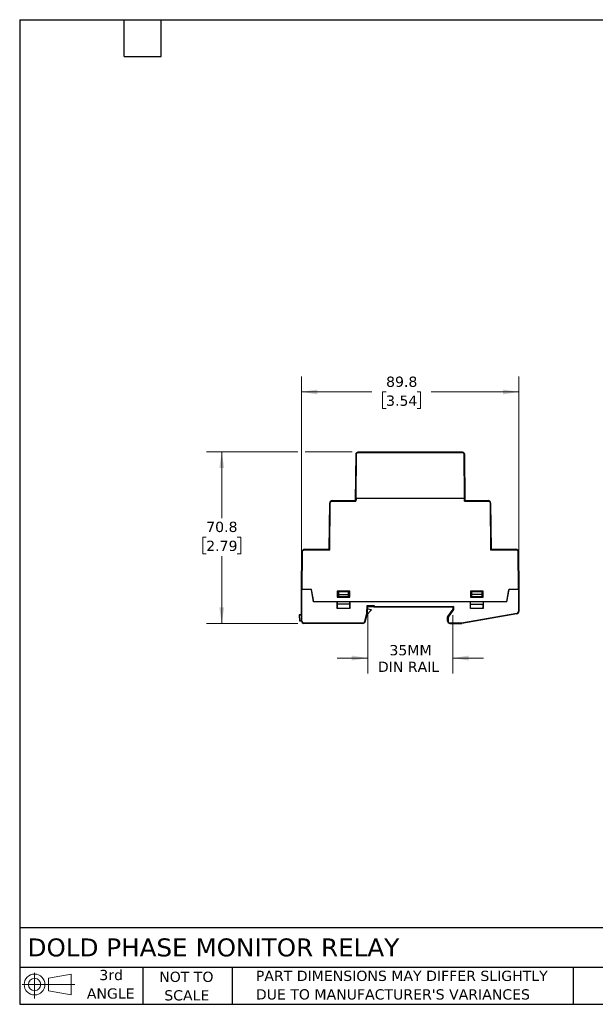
# Model space of a CAD drawing. Header units: millimetres. Extents: x 13 to 546, y 13 to 419.
# Tile 1 of 2: x 13 to 250, y 13 to 419. Entities that reach past the tile are written whole.
import ezdxf

# ---------------------------------------------------------------- set-up
doc = ezdxf.new("R2010")
doc.units = ezdxf.units.MM
doc.header["$LTSCALE"] = 2
doc.linetypes.add('SLD-Solid', pattern=[0])
doc.layers.add('TEXT', color=140, linetype='SLD-Solid', lineweight=25)
doc.styles.add('SLDTEXTSTYLE0', font='VERDANA.TTF')
doc.dimstyles.new('SLDDIMSTYLE0', dxfattribs={"dimtxt": 4.316016, "dimasz": 6.604, "dimexe": 0, "dimexo": 0.0625, "dimgap": 1.079004, "dimtad": 0, "dimtih": 1, "dimtoh": 1, "dimrnd": 1e-09, "dimzin": 12, "dimdsep": 46, "dimtxsty": 'SLDTEXTSTYLE0', "dimsah": 1, "dimcen": 0.09, "dimadec": 0, "dimazin": 3, "dimtfac": 1, "dimtofl": 0, "dimtmove": 0, "dimatfit": 3, "dimfxl": 0, "dimfrac": 2, "dimtolj": 1, "dimtzin": 12, "dimarcsym": 0})
doc.dimstyles.new('SLDDIMSTYLE1', dxfattribs={"dimtxt": 4.316016, "dimasz": 6.604, "dimexe": 0, "dimexo": 0.0625, "dimgap": 1.079004, "dimtad": 0, "dimtih": 1, "dimtoh": 1, "dimrnd": 1e-09, "dimzin": 12, "dimdsep": 46, "dimtxsty": 'SLDTEXTSTYLE0', "dimsah": 1, "dimcen": 0.09, "dimadec": 0, "dimazin": 3, "dimtfac": 1, "dimtmove": 0, "dimatfit": 0, "dimfxl": 0, "dimfrac": 2, "dimtolj": 1, "dimtzin": 12, "dimarcsym": 0})

# ---------------------------------------------------------------- blocks, each defined once
blk = doc.blocks.new('Block11')
at = {"color": 7, "linetype": 'SLD-Solid', "lineweight": 18}
for p, q in [((5.18, 10.62), (5.18, 0)), ((10.96, 8.33), (20.35, 10.06)), ((10.96, 3.19), (10.96, 8.33)), ((20.35, 10.06), (20.35, 1.46)), ((0, 5.76), (21.75, 5.76)), ((10.96, 3.19), (20.35, 1.46))]:
    blk.add_line(p, q, dxfattribs=at)
for radius in [4.3, 2.57]:
    blk.add_circle((5.18, 5.76), radius, dxfattribs=at)
blk = doc.blocks.new('Block12')
at = {"color": 7, "linetype": 'Continuous'}
blk.add_blockref('Block11', (0, 0), dxfattribs=at)
blk = doc.blocks.new('_D')
at = {"color": 7, "linetype": 'SLD-Solid', "lineweight": 0}
for p, q in [((127.57, 240.69), (89.8, 240.69)), ((96.15, 240.69), (96.15, 213.35)), ((150.07, 240.69), (130.62, 240.69)), ((89.74, 205.53), (88.29, 205.53)), ((88.29, 205.53), (88.29, 198.67)), ((102.57, 205.53), (104.02, 205.53)), ((104.02, 205.53), (104.02, 198.67)), ((88.29, 198.67), (89.74, 198.67)), ((96.15, 169.89), (96.15, 197.7)), ((104.02, 198.67), (102.57, 198.67)), ((127.55, 169.89), (89.8, 169.89))]:
    blk.add_line(p, q, dxfattribs=at)
at = {"color": 7, "linetype": 'SLD-Solid', "lineweight": 18}
for points in [[(96.15, 240.69), (95.14, 234.09), (97.17, 234.09)], [(96.15, 169.89), (97.17, 176.5), (95.14, 176.5)]]:
    blk.add_solid(points, dxfattribs=at)
at = {"color": 7, "linetype": 'SLD-Solid', "lineweight": 18, "char_height": 4.233, "attachment_point": 1, "style": 'SLDTEXTSTYLE0'}
for s, insert in [('70.8', (89.74, 211.87)), ('2.79', (89.74, 204.05))]:
    blk.add_mtext(s, dxfattribs=dict(at, insert=insert))
blk = doc.blocks.new('_D_1')
at = {"color": 7, "linetype": 'SLD-Solid', "lineweight": 0}
for p, q in [((129.09, 186.38), (129.09, 271.8)), ((218.89, 177.44), (218.89, 271.8)), ((129.09, 265.45), (158.18, 265.45)), ((164.03, 265.45), (162.58, 265.45)), ((162.58, 265.45), (162.58, 258.59)), ((176.85, 265.45), (178.3, 265.45)), ((178.3, 265.45), (178.3, 258.59)), ((218.89, 265.45), (182.7, 265.45)), ((162.58, 258.59), (164.03, 258.59)), ((178.3, 258.59), (176.85, 258.59))]:
    blk.add_line(p, q, dxfattribs=at)
at = {"color": 7, "linetype": 'SLD-Solid', "lineweight": 18}
for points in [[(129.09, 265.45), (135.7, 264.43), (135.7, 266.47)], [(218.89, 265.45), (212.29, 266.47), (212.29, 264.43)]]:
    blk.add_solid(points, dxfattribs=at)
at = {"color": 7, "linetype": 'SLD-Solid', "lineweight": 18, "char_height": 4.233, "attachment_point": 1, "style": 'SLDTEXTSTYLE0'}
for s, insert in [('89.8', (164.03, 271.79)), ('3.54', (164.03, 263.97))]:
    blk.add_mtext(s, dxfattribs=dict(at, insert=insert))
blk = doc.blocks.new('_D_2')
at = {"color": 7, "linetype": 'SLD-Solid', "lineweight": 0}
for p, q in [((156.47, 173.89), (156.47, 149.26)), ((191.57, 173.25), (191.57, 149.26)), ((156.47, 155.61), (143.77, 155.61)), ((191.57, 155.61), (204.27, 155.61))]:
    blk.add_line(p, q, dxfattribs=at)
at = {"color": 7, "linetype": 'SLD-Solid', "lineweight": 18}
for points in [[(156.47, 155.61), (149.87, 156.63), (149.87, 154.59)], [(191.57, 155.61), (198.17, 154.59), (198.17, 156.63)]]:
    blk.add_solid(points, dxfattribs=at)
at = {"color": 7, "linetype": 'SLD-Solid', "lineweight": 18, "char_height": 4.233, "attachment_point": 1, "style": 'SLDTEXTSTYLE0'}
for s, insert in [('35MM', (165.42, 160.99)), ('DIN RAIL', (160.64, 154.13))]:
    blk.add_mtext(s, dxfattribs=dict(at, insert=insert))

msp = doc.modelspace()

# ---------------------------------------------------------------- linework, layer by layer
for p, q in [((152.611, 240.694), (195.377, 240.694)), ((152.611, 240.496), (195.377, 240.496)), ((151.444, 220.594), (151.611, 239.703)), ((151.653, 221.594), (151.811, 239.703)), ((196.177, 239.703), (196.335, 221.594)), ((196.377, 239.703), (196.544, 220.594)), ((140.594, 200.494), (140.761, 219.603)), ((140.961, 219.601), (140.761, 219.603)), ((140.792, 200.294), (140.961, 219.601)), ((141.761, 220.394), (141.761, 220.594)), ((141.761, 220.594), (151.444, 220.594)), ((141.761, 220.394), (151.578, 220.394)), ((151.653, 221.594), (196.335, 221.594)), ((196.409, 220.394), (206.227, 220.394)), ((196.544, 220.594), (206.227, 220.594)), ((206.227, 220.594), (206.227, 220.394)), ((207.227, 219.603), (207.027, 219.601)), ((207.027, 219.601), (207.196, 200.294)), ((207.227, 219.603), (207.394, 200.494)), ((129.168, 183.944), (129.304, 199.503)), ((129.504, 199.501), (129.304, 199.503)), ((129.368, 183.944), (129.504, 199.501)), ((130.304, 200.494), (130.304, 200.294)), ((130.304, 200.494), (140.594, 200.494)), ((130.304, 200.294), (140.792, 200.294)), ((140.594, 200.494), (140.792, 200.294)), ((207.196, 200.294), (207.394, 200.494)), ((207.196, 200.294), (217.684, 200.294)), ((207.394, 200.494), (217.684, 200.494)), ((217.684, 200.494), (217.684, 200.294)), ((218.484, 199.501), (218.684, 199.503)), ((218.484, 199.501), (218.62, 183.944)), ((218.684, 199.503), (218.82, 183.944)), ((129.094, 170.894), (129.094, 183.844)), ((129.294, 183.844), (129.094, 183.844)), ((129.167, 183.844), (129.168, 183.944)), ((129.368, 183.944), (129.168, 183.944)), ((129.294, 170.894), (129.294, 183.844)), ((133.212, 183.844), (129.294, 183.844)), ((133.295, 183.944), (129.368, 183.944)), ((134.094, 178.844), (133.212, 183.844)), ((134.194, 178.844), (133.295, 183.944)), ((149.044, 183.244), (143.844, 183.244)), ((143.844, 183.244), (143.844, 180.744)), ((144.344, 183.056), (148.544, 183.056)), ((144.344, 183.056), (144.356, 181.844)), ((144.344, 180.844), (144.344, 183.056)), ((148.532, 181.844), (148.544, 183.056)), ((148.544, 183.056), (148.544, 180.844)), ((149.044, 180.744), (149.044, 183.244)), ((204.144, 183.244), (198.944, 183.244)), ((198.944, 183.244), (198.944, 180.744)), ((199.456, 181.844), (199.444, 183.056)), ((199.444, 183.056), (203.644, 183.056)), ((199.444, 180.844), (199.444, 183.056)), ((203.644, 183.056), (203.632, 181.844)), ((203.644, 183.056), (203.644, 180.844)), ((204.144, 180.744), (204.144, 183.244)), ((214.693, 183.944), (213.794, 178.844)), ((213.894, 178.844), (214.775, 183.844)), ((218.62, 183.944), (214.693, 183.944)), ((218.694, 183.844), (214.775, 183.844)), ((218.62, 183.944), (218.82, 183.944)), ((218.694, 183.844), (218.694, 174.899)), ((218.894, 183.844), (218.694, 183.844)), ((218.82, 183.944), (218.82, 183.844)), ((218.894, 183.844), (218.894, 174.899)), ((143.844, 178.844), (134.094, 178.844)), ((213.794, 178.844), (134.194, 178.844)), ((143.844, 180.744), (149.044, 180.744)), ((143.844, 176.112), (143.844, 178.844)), ((143.862, 178.844), (143.862, 177.844)), ((144.353, 180.844), (144.344, 180.844)), ((144.356, 180.944), (144.353, 180.844)), ((148.535, 180.844), (144.353, 180.844)), ((144.356, 181.844), (148.532, 181.844)), ((144.356, 181.844), (144.356, 180.944)), ((148.532, 180.944), (144.356, 180.944)), ((148.532, 180.944), (148.532, 181.844)), ((148.535, 180.844), (148.532, 180.944)), ((148.544, 180.844), (148.535, 180.844)), ((149.025, 177.844), (149.025, 178.844)), ((149.044, 178.844), (149.044, 176.112)), ((198.944, 178.844), (149.044, 178.844)), ((198.944, 180.744), (204.144, 180.744)), ((198.944, 176.112), (198.944, 178.844)), ((198.962, 177.844), (198.962, 178.844)), ((199.444, 180.844), (199.453, 180.844)), ((199.453, 180.844), (199.456, 180.944)), ((199.453, 180.844), (203.635, 180.844)), ((203.632, 181.844), (199.456, 181.844)), ((199.456, 180.944), (199.456, 181.844)), ((203.632, 180.944), (199.456, 180.944)), ((203.632, 181.844), (203.632, 180.944)), ((203.632, 180.944), (203.635, 180.844)), ((203.635, 180.844), (203.644, 180.844)), ((204.125, 178.844), (204.125, 177.844)), ((204.144, 178.844), (204.144, 176.112)), ((213.894, 178.844), (204.144, 178.844)), ((143.861, 177.844), (143.844, 176.112)), ((149.044, 176.112), (143.844, 176.112)), ((149.026, 177.844), (143.861, 177.844)), ((149.044, 176.112), (149.026, 177.844)), ((156.113, 174.077), (156.226, 177.294)), ((156.154, 173.454), (157.805, 175.211)), ((156.208, 173.659), (157.733, 175.28)), ((156.226, 177.294), (159.112, 177.294)), ((156.226, 177.294), (156.419, 177.094)), ((156.312, 174.047), (156.419, 177.094)), ((158.933, 176.694), (156.405, 176.694)), ((156.419, 177.094), (158.919, 177.094)), ((156.494, 175.777), (156.474, 176.427)), ((157.901, 175.587), (156.494, 175.777)), ((157.733, 175.28), (157.805, 175.211)), ((159.112, 177.294), (158.919, 177.094)), ((158.919, 177.094), (158.933, 176.694)), ((159.126, 176.894), (158.933, 176.694)), ((158.933, 176.694), (191.657, 176.694)), ((159.112, 177.294), (159.126, 176.894)), ((159.126, 176.894), (191.857, 176.894)), ((191.569, 175.794), (189.419, 172.723)), ((191.656, 175.766), (189.419, 172.574)), ((191.856, 175.703), (189.619, 172.511)), ((191.569, 176.694), (191.569, 175.794)), ((191.656, 175.766), (191.569, 175.794)), ((191.657, 176.694), (191.656, 175.766)), ((191.856, 175.703), (191.656, 175.766)), ((191.857, 176.894), (191.657, 176.694)), ((191.857, 176.894), (191.856, 175.703)), ((198.944, 176.112), (198.961, 177.844)), ((204.144, 176.112), (198.944, 176.112)), ((198.961, 177.844), (204.126, 177.844)), ((204.144, 176.112), (204.126, 177.844)), ((218.694, 174.899), (218.894, 174.899)), ((129.094, 173.383), (128.155, 173.354)), ((128.155, 173.354), (128.227, 171.005)), ((128.227, 171.005), (129.094, 171.032)), ((129.094, 173.483), (128.252, 173.457)), ((129.294, 170.894), (129.094, 170.894)), ((155.205, 170.687), (156.113, 174.077)), ((155.398, 170.635), (156.312, 174.047)), ((156.113, 174.077), (156.312, 174.047)), ((189.419, 172.723), (189.419, 172.574)), ((189.619, 172.511), (189.419, 172.574)), ((189.419, 170.894), (189.419, 172.574)), ((189.619, 170.894), (189.419, 170.894)), ((189.619, 172.511), (189.619, 170.894)), ((195.251, 170.094), (218.033, 174.111)), ((218.067, 173.914), (195.269, 169.894)), ((218.033, 174.111), (218.067, 173.914)), ((130.094, 170.094), (154.432, 170.094)), ((130.094, 169.894), (130.094, 170.094)), ((154.432, 169.894), (130.094, 169.894)), ((154.432, 170.094), (154.432, 169.894)), ((155.205, 170.687), (155.398, 170.635)), ((190.419, 170.094), (195.251, 170.094)), ((190.419, 170.094), (190.419, 169.894)), ((190.419, 169.894), (195.269, 169.894)), ((195.251, 170.094), (195.269, 169.894))]:
    msp.add_line(p, q)
for centre, radius, start, end in [((141.761, 219.594), 1, 90, 179.5), ((206.227, 219.594), 1, 0.5, 90), ((130.304, 199.494), 1, 90, 179.5), ((217.684, 199.494), 1, 0.5, 90), ((156.374, 176.424), 0.1, 1.76322, 75.55609), ((157.223, 175.759), 0.8, 316.76322, 346.60332), ((217.894, 174.899), 1, 280, 0), ((128.255, 173.357), 0.1, 91.76322, 181.76322), ((130.094, 170.894), 1, 180, 270), ((190.419, 170.894), 1, 180, 270), ((154.432, 170.894), 1, 270, 345)]:
    msp.add_arc(centre, radius, start, end)
for centre, major_axis, ratio, start_param, end_param in [((151.453, 198.675), (0.2, 22.919), 0.0087262, 0.0000762, 0.3251073), ((196.535, 198.675), (0.2, -22.919), 0.0087262, 2.8164854, 3.1415165), ((189.619, 172.859), (0.2, 0.285), 0.0100169, 3.1272988, 3.1447521)]:
    msp.add_ellipse(centre, major_axis=major_axis, ratio=ratio, start_param=start_param, end_param=end_param)
for points, knots in [([(151.611, 239.703), (151.612, 239.737), (151.614, 239.805), (151.631, 239.905), (151.657, 240), (151.691, 240.09), (151.732, 240.175), (151.78, 240.253), (151.833, 240.325), (151.89, 240.39), (151.952, 240.448), (152.016, 240.499), (152.082, 240.544), (152.15, 240.583), (152.218, 240.615), (152.286, 240.641), (152.353, 240.661), (152.42, 240.676), (152.485, 240.687), (152.548, 240.693), (152.59, 240.694), (152.611, 240.694)], [0, 0, 0, 0, 0.0660471, 0.1306041, 0.1936707, 0.255247, 0.3153329, 0.3739282, 0.431033, 0.486647, 0.5407704, 0.593403, 0.6445446, 0.6941954, 0.7423552, 0.7890239, 0.8342015, 0.877888, 0.9200832, 0.9607873, 1, 1, 1, 1]), ([(151.811, 239.703), (151.811, 239.728), (151.813, 239.778), (151.825, 239.852), (151.843, 239.925), (151.877, 240.023), (151.939, 240.142), (152.043, 240.267), (152.17, 240.371), (152.312, 240.443), (152.46, 240.488), (152.56, 240.493), (152.611, 240.496)], [0, 0, 0, 0, 0.060269, 0.1200571, 0.179898, 0.2403238, 0.3700143, 0.5001342, 0.629823, 0.7599412, 0.8798658, 1, 1, 1, 1]), ([(152.611, 240.694), (152.611, 240.694), (152.611, 240.673), (152.611, 240.599), (152.611, 240.548), (152.611, 240.496)], [0, 0, 0, 0, 0.5, 0.5, 1, 1, 1, 1]), ([(195.377, 240.496), (195.377, 240.548), (195.377, 240.599), (195.377, 240.673), (195.377, 240.694), (195.377, 240.694)], [0, 0, 0, 0, 0.5, 0.5, 1, 1, 1, 1]), ([(195.377, 240.694), (195.41, 240.693), (195.477, 240.691), (195.58, 240.675), (195.686, 240.647), (195.794, 240.605), (195.902, 240.548), (196.006, 240.475), (196.104, 240.385), (196.193, 240.278), (196.269, 240.154), (196.328, 240.015), (196.368, 239.863), (196.374, 239.757), (196.377, 239.703)], [0, 0, 0, 0, 0.062789, 0.1293153, 0.1995784, 0.2735778, 0.3513129, 0.4327831, 0.5179876, 0.6069258, 0.6995969, 0.7960002, 0.8961348, 1, 1, 1, 1]), ([(195.377, 240.496), (195.402, 240.495), (195.452, 240.494), (195.526, 240.483), (195.599, 240.465), (195.698, 240.432), (195.817, 240.371), (195.944, 240.268), (196.048, 240.142), (196.122, 240.001), (196.168, 239.853), (196.174, 239.753), (196.177, 239.703)], [0, 0, 0, 0, 0.06026672, 0.12005268, 0.17989153, 0.24031552, 0.37000318, 0.50012208, 0.62981183, 0.75993284, 0.8798613, 1, 1, 1, 1]), ([(151.811, 239.703), (151.758, 239.703), (151.706, 239.703), (151.632, 239.703), (151.611, 239.703), (151.611, 239.703)], [0, 0, 0, 0, 0.5, 0.5, 1, 1, 1, 1]), ([(196.377, 239.703), (196.377, 239.703), (196.355, 239.703), (196.281, 239.703), (196.229, 239.703), (196.177, 239.703)], [0, 0, 0, 0, 0.5, 0.5, 1, 1, 1, 1]), ([(140.961, 219.601), (140.962, 219.812), (141.047, 220.014), (141.347, 220.311), (141.55, 220.394), (141.761, 220.394)], [0, 0, 0, 0, 0.5, 0.5, 1, 1, 1, 1]), ([(151.578, 220.394), (151.579, 220.423), (151.562, 220.448), (151.531, 220.491), (151.514, 220.511), (151.469, 220.564), (151.444, 220.591), (151.444, 220.594)], [0, 0, 0, 0, 0.25, 0.25, 0.5, 0.5, 1, 1, 1, 1]), ([(196.409, 220.394), (196.408, 220.423), (196.425, 220.448), (196.457, 220.491), (196.473, 220.511), (196.519, 220.564), (196.544, 220.591), (196.544, 220.594)], [0, 0, 0, 0, 0.25, 0.25, 0.5, 0.5, 1, 1, 1, 1]), ([(206.227, 220.394), (206.438, 220.394), (206.64, 220.311), (206.94, 220.014), (207.025, 219.812), (207.027, 219.601)], [0, 0, 0, 0, 0.5, 0.5, 1, 1, 1, 1]), ([(129.504, 199.501), (129.506, 199.712), (129.591, 199.914), (129.89, 200.211), (130.093, 200.294), (130.304, 200.294)], [0, 0, 0, 0, 0.5, 0.5, 1, 1, 1, 1]), ([(217.684, 200.294), (217.895, 200.294), (218.097, 200.211), (218.397, 199.914), (218.482, 199.712), (218.484, 199.501)], [0, 0, 0, 0, 0.5, 0.5, 1, 1, 1, 1]), ([(157.733, 175.28), (157.752, 175.302), (157.791, 175.346), (157.838, 175.422), (157.876, 175.502), (157.893, 175.559), (157.901, 175.587)], [0, 0, 0, 0, 0.2520507, 0.5, 0.7479493, 1, 1, 1, 1]), ([(158.001, 175.574), (158.001, 175.574), (157.999, 175.574), (157.995, 175.574), (157.992, 175.575), (157.986, 175.576), (157.979, 175.577), (157.972, 175.578), (157.964, 175.579), (157.954, 175.58), (157.945, 175.581), (157.934, 175.583), (157.924, 175.584), (157.916, 175.585), (157.909, 175.586), (157.901, 175.587)], [0, 0, 0, 0, 0.00003344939, 0.00003344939, 0.00003344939, 0.00006689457, 0.00006689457, 0.00006689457, 0.00010040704, 0.00010040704, 0.00010040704, 0.00013408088, 0.00013408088, 0.00013408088, 0.00015666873, 0.00015666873, 0.00015666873, 0.00015666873]), ([(218.033, 174.111), (218.062, 174.117), (218.121, 174.129), (218.206, 174.16), (218.303, 174.208), (218.408, 174.28), (218.51, 174.382), (218.593, 174.5), (218.651, 174.629), (218.687, 174.763), (218.692, 174.854), (218.694, 174.899)], [0, 0, 0, 0, 0.0808322, 0.1612488, 0.2422836, 0.3709479, 0.5000767, 0.6287411, 0.75787, 0.8788211, 1, 1, 1, 1]), ([(129.294, 170.894), (129.294, 170.869), (129.296, 170.818), (129.307, 170.744), (129.324, 170.671), (129.358, 170.572), (129.42, 170.451), (129.524, 170.325), (129.651, 170.22), (129.793, 170.147), (129.943, 170.102), (130.043, 170.097), (130.094, 170.094)], [0, 0, 0, 0, 0.060243, 0.1199994, 0.1798082, 0.2402069, 0.3699548, 0.5001294, 0.6298775, 0.7600523, 0.8799221, 1, 1, 1, 1]), ([(189.619, 170.894), (189.619, 170.869), (189.621, 170.818), (189.632, 170.744), (189.649, 170.671), (189.683, 170.572), (189.745, 170.451), (189.849, 170.325), (189.976, 170.22), (190.118, 170.147), (190.268, 170.102), (190.368, 170.097), (190.419, 170.094)], [0, 0, 0, 0, 0.060243, 0.1199994, 0.1798082, 0.2402069, 0.3699548, 0.5001294, 0.6298775, 0.7600523, 0.8799221, 1, 1, 1, 1]), ([(154.432, 170.094), (154.461, 170.095), (154.517, 170.096), (154.601, 170.11), (154.699, 170.137), (154.808, 170.183), (154.921, 170.256), (155.022, 170.347), (155.103, 170.451), (155.167, 170.565), (155.192, 170.646), (155.205, 170.687)], [0, 0, 0, 0, 0.0811234, 0.1618982, 0.2432428, 0.3714025, 0.5000679, 0.6282278, 0.7568933, 0.8783224, 1, 1, 1, 1])]:
    msp.add_open_spline(points, degree=3, knots=knots)
msp.add_open_spline([(191.657, 176.694), (191.657, 176.694), (191.657, 176.694), (191.657, 176.694)], degree=3)
at = {"layer": 'TEXT'}
for p, q in [((12.7, 419.1), (546.1, 419.1)), ((12.7, 419.1), (12.7, 12.7)), ((55.88, 403.86), (55.88, 419.1)), ((71.12, 403.86), (71.12, 419.1)), ((55.88, 403.86), (71.12, 403.86)), ((546.1, 44.252), (12.7, 44.252)), ((546.1, 27.94), (12.7, 27.94)), ((63.5, 27.94), (63.5, 12.7)), ((100.423, 27.94), (100.423, 12.7)), ((241.293, 27.94), (241.293, 12.7)), ((12.7, 12.7), (546.1, 12.7))]:
    msp.add_line(p, q, dxfattribs=at)

# ---------------------------------------------------------------- block references
msp.add_blockref('Block12', (13.676, 15.108), dxfattribs=at)

# ---------------------------------------------------------------- texts
at = {"layer": 'TEXT', "style": 'SLDTEXTSTYLE0'}
for s, insert, char_height, attachment_point in [('DOLD PHASE MONITOR RELAY', (15.931, 39.889), 7.40833, 1), ('3rd', (50.493, 26.921), 4.2333, 2), ('NOT TO', (81.537, 26.172), 4.2333, 2), ('PART DIMENSIONS MAY DIFFER SLIGHTLY ', (110.239, 26.562), 4.23333, 1), ('ANGLE', (50.298, 19.276), 4.2333, 2), ('SCALE', (81.729, 18.527), 4.2333, 2), ("DUE TO MANUFACTURER'S VARIANCES", (110.239, 18.917), 4.23333, 1)]:
    msp.add_mtext(s, dxfattribs=dict(at, insert=insert, char_height=char_height, attachment_point=attachment_point))

# ---------------------------------------------------------------- dimensions: what is measured, and where the dimension line sits
at = {"color": 7, "linetype": 'SLD-Solid', "lineweight": 18}
dim = msp.add_linear_dim(base=(218.894, 265.449), p1=(129.094, 183.844), p2=(218.894, 174.899), dimstyle='SLDDIMSTYLE0', dxfattribs=at)
dim.commit()
dim.dimension.update_dxf_attribs({"geometry": '_D_1', "text_midpoint": (170.442, 265.449), "dimtype": 160})
dim = msp.add_linear_dim(base=(96.155, 240.694), p1=(130.094, 169.894), p2=(152.611, 240.694), angle=90, dimstyle='SLDDIMSTYLE0', dxfattribs=at)
dim.commit()
dim.dimension.update_dxf_attribs({"geometry": '_D', "text_midpoint": (96.155, 205.528), "dimtype": 160})
dim = msp.add_linear_dim(base=(191.569, 155.61), p1=(156.474, 176.427), p2=(191.569, 175.794), text='35MM\\PDIN RAIL', dimstyle='SLDDIMSTYLE1', dxfattribs=at)
dim.commit()
dim.dimension.update_dxf_attribs({"geometry": '_D_2', "text_midpoint": (173.771, 155.61), "dimtype": 160})

doc.saveas('drawing.dxf')
